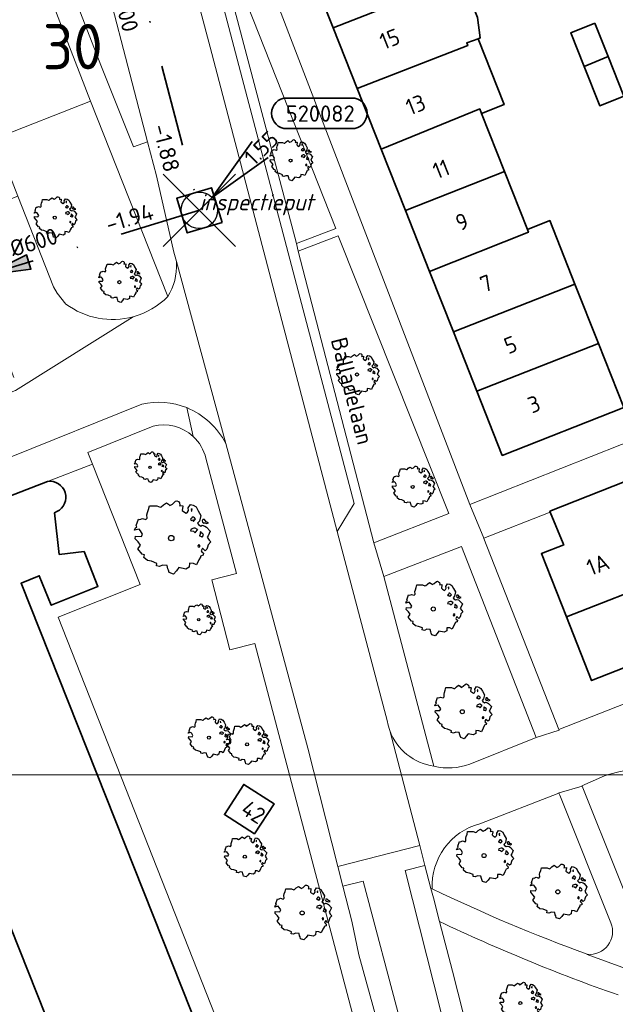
# Model space of a CAD drawing. Header units: metres. Extents: x 152391 to 157968, y 462336 to 467280.
# Tile 119 of 256: x 154452 to 154502, y 464242 to 464324. Entities that reach past the tile are written whole.
import ezdxf
from ezdxf.enums import TextEntityAlignment as Align

# ---------------------------------------------------------------- set-up
doc = ezdxf.new("R2010")
doc.units = ezdxf.units.M
doc.header["$LTSCALE"] = 0.75
doc.header["$PDMODE"] = 3
doc.header["$PDSIZE"] = 3
doc.linetypes.add('RI-VWA_BETON', pattern=[19, 9, -5, 0, -5])
doc.layers.get('0').update_dxf_attribs({"lineweight": 25})
doc.layers.get('defpoints').update_dxf_attribs({"lineweight": 25})
for name, color, linetype, lineweight in [('B-GV-GR-BOOM-S', 252, 'Continuous', 25), ('B-WE-OG-BEBOUWING-GV', 6, 'Continuous', 35), ('B-WE-OG-BEBOUWING-T18', 1, 'Continuous', 18), ('B-WE-OG-TERREIN_CULTUURSCHEIDING-GV', 251, 'Continuous', 18), ('B-WE-OG-TOPOGRAFIE-T18', 1, 'Continuous', 18), ('B-WE-VH-VERHARDING_ASFALT-GV', 251, 'Continuous', 18), ('B-WE-VH-VERHARDING_BETONSTRAATSTEEN-GV', 251, 'Continuous', 18), ('B-WE-VH-VERHARDING_TEGEL-GV', 251, 'Continuous', 18), ('N-OI-RI-T50', 130, 'Continuous', 50), ('N-OI-RI-VWA_PUTNUMMER-S @ 0.75', 36, 'Continuous', 35), ('N-OI-RI-VWA_RIOOLPUT_INSPECTIEPUT-S', 36, 'Continuous', 35), ('N-OI-RI-VWA_STROOMRICHTING-S @ 0.75', 36, 'Continuous', 35), ('N-OI-RI-VWA_TRANSPORTLEIDING_BETON_600-G', 36, 'RI-VWA_BETON', 35)]:
    doc.layers.add(name, color=color, linetype=linetype, lineweight=lineweight)
doc.layers.add('inspectieput', color=7, linetype='Continuous', plot=False)
doc.layers.add('X-XX-AL-TEKENBLAD_HULPLIJN-G', color=7, linetype='Continuous', lineweight=18, plot=False)
doc.styles.add('NLCS-ISO', font='isocpeur.ttf')
doc.styles.add('NLCS-ISO-M750-T18', font='NLCS-ISO.ttf', dxfattribs={"height": 1.35})
doc.styles.add('NLCS-ISO-M750-T18_CURSIEF', font='NLCS-ISO.ttf', dxfattribs={"oblique": 15, "height": 1.35})
doc.styles.add('NLCS-ISO-M750-T50', font='NLCS-ISO.ttf', dxfattribs={"height": 3.75})

# ---------------------------------------------------------------- blocks, each defined once
blk = doc.blocks.new('*U14')
at = {"ltscale": 0.1}
blk.add_hatch(color=256, dxfattribs=at).paths.add_polyline_path([(-2.5, 0), (2.5, -0.83), (2.5, 0.83)])
at = {"ltscale": 0.1, "flags": 128}
blk.add_lwpolyline([(-2.5, 0), (2.5, -0.83), (2.5, 0.83)], close=True, dxfattribs=at)
at = {"ltscale": 0.1, "style": 'NLCS-ISO'}
for tag, p in [('BOBL', (-12.82, 0)), ('MAT', (-1, 0.5))]:
    blk.add_attdef(tag, text='', height=1.8, dxfattribs=at).set_placement(p, align=Align.BOTTOM_RIGHT)
for tag, p in [('DIA', (1, 0.5)), ('BOBR', (11.87, 0))]:
    blk.add_attdef(tag, text='', height=1.8, dxfattribs=at).set_placement(p, align=Align.BOTTOM_LEFT)
at = {"layer": 'defpoints', "ltscale": 0.1, "style": 'NLCS-ISO', "flags": 1}
blk.add_attdef('JVA', text='', height=1.8, dxfattribs=at).set_placement((0, -1), align=Align.TOP_CENTER)
blk = doc.blocks.new('*U15')
at = {"ltscale": 0.1}
blk.add_hatch(color=256, dxfattribs=at).paths.add_polyline_path([(2.5, 0), (-2.5, -0.83), (-2.5, 0.83)])
at = {"ltscale": 0.1, "flags": 128}
blk.add_lwpolyline([(2.5, 0), (-2.5, -0.83), (-2.5, 0.83)], close=True, dxfattribs=at)
at = {"ltscale": 0.1, "style": 'NLCS-ISO'}
for tag, p in [('BOBL', (-18, -3.24)), ('MAT', (-1, -3.74))]:
    blk.add_attdef(tag, text='', height=1.8, dxfattribs=at).set_placement(p, align=Align.BOTTOM_RIGHT)
for tag, p in [('BOBR', (17.06, -3.24)), ('DIA', (1, -3.74))]:
    blk.add_attdef(tag, text='', height=1.8, dxfattribs=at).set_placement(p, align=Align.BOTTOM_LEFT)
at = {"layer": 'defpoints', "ltscale": 0.1, "style": 'NLCS-ISO', "flags": 1}
blk.add_attdef('JVA', text='', height=1.8, dxfattribs=at).set_placement((0, -1), align=Align.TOP_CENTER)
blk = doc.blocks.new('B-SRI-PUT_VWA-SO')
at = {"flags": 128}
blk.add_lwpolyline([(-2, 2), (2, 2), (2, -2), (-2, -2)], close=True, dxfattribs=at)
at = {"lineweight": -3, "flags": 128}
blk.add_lwpolyline([(2, -2), (2, 2), (-2, 2), (-2, -2)], close=True, dxfattribs=at)
at = {"lineweight": -3}
blk.add_circle((0, 0), 2, dxfattribs=at)
blk = doc.blocks.new('*U178')
for q in [(5.83, 7.6), (7.6, 5.83)]:
    blk.add_line((1.41, 1.41), q)
blk.add_lwpolyline([(16.81, 12.39), (9.65, 12.39, 1), (9.65, 9.01), (16.81, 9.01, 1)], format="xyb", close=True)
at = {"ltscale": 0.1, "style": 'NLCS-ISO'}
blk.add_attdef('PUTHGT', text='', height=1.8, rotation=45, dxfattribs=at).set_placement((5.39, 5.43), align=Align.MIDDLE_LEFT)
blk.add_attdef('PUTNR', text='', height=1.8, dxfattribs=at).set_placement((13.33, 10.67), align=Align.MIDDLE_CENTER)
blk = doc.blocks.new('ACMAP_ANN_TEMPLATE_type knoop')
at = {"layer": 'defpoints', "style": 'NLCS-ISO-M750-T18_CURSIEF', "oblique": 15}
blk.add_attdef('type_knoop', (0, 0), '', height=1.35, dxfattribs=at)
blk = doc.blocks.new('SGR-BOOM_21_30')
at = {"linetype": 'Continuous'}
for p, q in [((-0.365, 1.548), (-0.226, 1.647)), ((-0.226, 1.647), (-0.133, 1.581)), ((0.065, 1.581), (0.205, 1.712)), ((0.205, 1.712), (0.263, 1.729)), ((0.263, 1.729), (0.333, 1.696)), ((0.333, 1.696), (0.391, 1.647)), ((0.391, 1.647), (0.402, 1.532)), ((-1.633, 0.579), (-1.528, 0.875)), ((-1.528, 0.875), (-1.458, 0.858)), ((-1.458, 0.858), (-1.342, 0.908)), ((-1.342, 0.908), (-1.179, 0.858)), ((-1.179, 0.858), (-1.121, 0.924)), ((-1.133, 1.088), (-1.109, 1.187)), ((-1.121, 0.924), (-1.133, 1.088)), ((-1.109, 1.187), (-1.051, 1.335)), ((-1.051, 1.335), (-1.016, 1.499)), ((-1.016, 1.499), (-0.668, 1.499)), ((-0.668, 1.499), (-0.516, 1.433)), ((-0.516, 1.433), (-0.47, 1.45)), ((-0.47, 1.45), (-0.365, 1.548)), ((-0.133, 1.581), (-0.063, 1.515)), ((-0.063, 1.515), (0.065, 1.581)), ((0.402, 1.532), (0.379, 1.499)), ((0.379, 1.499), (0.53, 1.515)), ((0.542, 1.483), (0.507, 1.285)), ((0.507, 1.285), (0.565, 1.236)), ((0.53, 1.515), (0.542, 1.483)), ((0.565, 1.236), (0.693, 1.154)), ((0.693, 1.154), (0.751, 1.203)), ((0.751, 1.203), (0.798, 1.285)), ((0.786, 1.4), (0.891, 1.565)), ((0.798, 1.285), (0.786, 1.4)), ((0.891, 1.565), (1.019, 1.532)), ((0.937, 0.908), (0.891, 0.875)), ((0.891, 0.875), (0.926, 0.825)), ((0.972, 1.368), (0.926, 1.335)), ((0.926, 1.335), (0.949, 1.253)), ((0.926, 0.825), (0.984, 0.842)), ((0.972, 0.973), (0.937, 0.908)), ((0.949, 1.253), (0.961, 1.236)), ((0.961, 1.269), (0.972, 1.368)), ((1.03, 0.973), (0.972, 0.973)), ((0.984, 0.842), (1.03, 0.776)), ((1.019, 1.532), (1.158, 1.45)), ((1.077, 0.94), (1.03, 0.973)), ((1.03, 0.776), (1.077, 0.842)), ((1.124, 0.875), (1.077, 0.94)), ((1.077, 0.842), (1.124, 0.875)), ((1.158, 1.45), (1.251, 1.269)), ((1.251, 1.269), (1.379, 1.055)), ((1.379, 1.055), (1.321, 0.793)), ((1.472, 0.858), (1.438, 0.809)), ((1.542, 0.858), (1.472, 0.858)), ((1.624, 0.76), (1.542, 0.858)), ((-1.703, 0.365), (-1.656, 0.48)), ((-1.493, 0.415), (-1.703, 0.365)), ((-1.679, -0.029), (-1.668, 0.086)), ((-1.668, 0.086), (-1.389, 0.07)), ((-1.656, 0.48), (-1.598, 0.53)), ((-1.598, 0.53), (-1.633, 0.579)), ((-1.423, 0.333), (-1.493, 0.415)), ((-1.33, 0.185), (-1.423, 0.333)), ((-1.389, 0.07), (-1.33, 0.185)), ((0.926, 0.415), (0.891, 0.333)), ((0.891, 0.333), (1.03, 0.316)), ((1.054, 0.464), (0.926, 0.415)), ((1.03, 0.316), (1.112, 0.251)), ((1.112, 0.464), (1.054, 0.464)), ((1.217, 0.398), (1.112, 0.464)), ((1.112, 0.251), (1.205, 0.365)), ((1.205, 0.365), (1.24, 0.415)), ((1.321, 0.793), (1.228, 0.694)), ((1.228, 0.694), (1.275, 0.628)), ((1.275, 0.628), (1.379, 0.563)), ((1.344, 0.185), (1.31, 0.103)), ((1.434, 0.049), (1.31, 0.103)), ((1.356, 0.3), (1.344, 0.234)), ((1.344, 0.234), (1.344, 0.185)), ((1.426, 0.234), (1.356, 0.3)), ((1.379, 0.563), (1.438, 0.595)), ((1.472, 0.201), (1.426, 0.234)), ((1.434, 0.049), (1.507, 0.136)), ((1.438, 0.809), (1.461, 0.743)), ((1.438, 0.595), (1.565, 0.563)), ((1.461, 0.743), (1.531, 0.694)), ((1.507, 0.136), (1.472, 0.201)), ((1.531, 0.727), (1.635, 0.678)), ((1.531, 0.694), (1.542, 0.727)), ((1.565, 0.563), (1.635, 0.513)), ((1.728, 0.71), (1.624, 0.76)), ((1.635, 0.678), (1.728, 0.71)), ((1.635, 0.513), (1.81, 0.316)), ((1.717, 0.103), (1.67, 0.037)), ((1.67, 0.037), (1.763, -0.094)), ((1.81, 0.316), (1.717, 0.103)), ((-1.54, -0.177), (-1.679, -0.029)), ((-1.551, -0.505), (-1.493, -0.423)), ((-1.354, -0.752), (-1.551, -0.505)), ((-1.435, -0.324), (-1.54, -0.177)), ((-1.493, -0.423), (-1.435, -0.324)), ((-1.249, -0.784), (-1.354, -0.752)), ((-1.272, -0.899), (-1.249, -0.784)), ((1.286, -0.292), (1.24, -0.357)), ((1.24, -0.357), (1.251, -0.423)), ((1.263, -0.423), (1.333, -0.407)), ((1.333, -0.341), (1.286, -0.292)), ((1.333, -0.407), (1.333, -0.341)), ((1.484, -0.801), (1.368, -0.834)), ((1.461, -0.472), (1.391, -0.587)), ((1.391, -0.587), (1.426, -0.637)), ((1.426, -0.637), (1.496, -0.702)), ((1.577, -0.587), (1.461, -0.472)), ((1.496, -0.702), (1.484, -0.801)), ((1.658, -0.522), (1.577, -0.587)), ((1.682, -0.423), (1.658, -0.522)), ((1.717, -0.308), (1.682, -0.423)), ((1.845, -0.177), (1.717, -0.308)), ((1.763, -0.094), (1.845, -0.177)), ((-1.109, -1.047), (-1.272, -0.899)), ((-0.912, -1.08), (-1.109, -1.047)), ((-0.668, -1.179), (-0.912, -1.08)), ((-0.679, -1.294), (-0.668, -1.179)), ((-0.551, -1.326), (-0.679, -1.294)), ((-0.4, -1.261), (-0.551, -1.326)), ((-0.191, -1.277), (-0.4, -1.261)), ((-0.156, -1.425), (-0.191, -1.277)), ((-0.133, -1.491), (-0.156, -1.425)), ((-0.098, -1.606), (-0.133, -1.491)), ((0.112, -1.671), (-0.098, -1.606)), ((0.251, -1.524), (0.112, -1.671)), ((0.356, -1.376), (0.251, -1.524)), ((0.682, -1.441), (0.356, -1.376)), ((0.833, -1.359), (0.682, -1.441)), ((0.844, -1.162), (0.833, -1.359)), ((1.03, -1.179), (0.844, -1.162)), ((1.182, -1.244), (1.03, -1.179)), ((1.286, -1.014), (1.182, -1.244)), ((1.356, -0.883), (1.286, -1.014)), ((1.368, -0.834), (1.356, -0.883))]:
    blk.add_line(p, q, dxfattribs=at)
blk.add_circle((0, 0), 0.126, dxfattribs=at)
blk = doc.blocks.new('SGR-BOOM_31_50')
at = {"linetype": 'Continuous'}
for p, q in [((-1.479, 1.582), (-1.402, 1.78)), ((-1.402, 1.78), (-1.355, 1.999)), ((-1.355, 1.999), (-0.89, 1.999)), ((-0.89, 1.999), (-0.688, 1.911)), ((-0.688, 1.911), (-0.626, 1.933)), ((-0.626, 1.933), (-0.487, 2.064)), ((-0.487, 2.064), (-0.301, 2.196)), ((-0.301, 2.196), (-0.177, 2.108)), ((-0.177, 2.108), (-0.084, 2.02)), ((-0.084, 2.02), (0.087, 2.108)), ((0.087, 2.108), (0.273, 2.283)), ((0.273, 2.283), (0.351, 2.305)), ((0.351, 2.305), (0.444, 2.261)), ((0.444, 2.261), (0.521, 2.196)), ((0.537, 2.042), (0.506, 1.999)), ((0.506, 1.999), (0.707, 2.02)), ((0.521, 2.196), (0.537, 2.042)), ((0.723, 1.977), (0.676, 1.714)), ((0.676, 1.714), (0.754, 1.648)), ((0.707, 2.02), (0.723, 1.977)), ((0.754, 1.648), (0.924, 1.539)), ((1.002, 1.604), (1.064, 1.714)), ((1.048, 1.867), (1.188, 2.086)), ((1.064, 1.714), (1.048, 1.867)), ((1.188, 2.086), (1.358, 2.042)), ((1.296, 1.823), (1.234, 1.78)), ((1.234, 1.78), (1.265, 1.67)), ((1.265, 1.67), (1.281, 1.648)), ((1.281, 1.692), (1.296, 1.823)), ((1.358, 2.042), (1.545, 1.933)), ((1.545, 1.933), (1.669, 1.692)), ((1.669, 1.692), (1.839, 1.407)), ((-2.177, 0.772), (-2.038, 1.166)), ((-2.038, 1.166), (-1.944, 1.144)), ((-1.944, 1.144), (-1.789, 1.21)), ((-1.789, 1.21), (-1.572, 1.144)), ((-1.572, 1.144), (-1.495, 1.232)), ((-1.51, 1.451), (-1.479, 1.582)), ((-1.495, 1.232), (-1.51, 1.451)), ((0.924, 1.539), (1.002, 1.604)), ((1.25, 1.21), (1.188, 1.166)), ((1.188, 1.166), (1.234, 1.101)), ((1.234, 1.101), (1.312, 1.122)), ((1.296, 1.298), (1.25, 1.21)), ((1.374, 1.298), (1.296, 1.298)), ((1.312, 1.122), (1.374, 1.035)), ((1.436, 1.254), (1.374, 1.298)), ((1.374, 1.035), (1.436, 1.122)), ((1.498, 1.166), (1.436, 1.254)), ((1.436, 1.122), (1.498, 1.166)), ((1.762, 1.057), (1.638, 0.925)), ((1.638, 0.925), (1.7, 0.838)), ((1.7, 0.838), (1.839, 0.75)), ((1.839, 1.407), (1.762, 1.057)), ((1.963, 1.144), (1.917, 1.079)), ((1.917, 1.079), (1.948, 0.991)), ((1.948, 0.991), (2.041, 0.925)), ((2.056, 1.144), (1.963, 1.144)), ((2.041, 0.969), (2.18, 0.903)), ((2.041, 0.925), (2.056, 0.969)), ((2.165, 1.013), (2.056, 1.144)), ((2.304, 0.947), (2.165, 1.013)), ((2.18, 0.903), (2.304, 0.947)), ((-2.27, 0.487), (-2.208, 0.641)), ((-1.991, 0.553), (-2.27, 0.487)), ((-2.239, -0.038), (-2.224, 0.115)), ((-2.224, 0.115), (-1.851, 0.093)), ((-2.208, 0.641), (-2.131, 0.706)), ((-2.131, 0.706), (-2.177, 0.772)), ((-1.898, 0.444), (-1.991, 0.553)), ((-1.774, 0.246), (-1.898, 0.444)), ((-1.851, 0.093), (-1.774, 0.246)), ((1.234, 0.553), (1.188, 0.444)), ((1.188, 0.444), (1.374, 0.422)), ((1.405, 0.619), (1.234, 0.553)), ((1.374, 0.422), (1.483, 0.334)), ((1.483, 0.619), (1.405, 0.619)), ((1.622, 0.531), (1.483, 0.619)), ((1.483, 0.334), (1.607, 0.487)), ((1.607, 0.487), (1.653, 0.553)), ((1.793, 0.246), (1.746, 0.137)), ((1.911, 0.065), (1.746, 0.137)), ((1.808, 0.4), (1.793, 0.312)), ((1.793, 0.312), (1.793, 0.246)), ((1.901, 0.312), (1.808, 0.4)), ((1.839, 0.75), (1.917, 0.794)), ((1.963, 0.268), (1.901, 0.312)), ((1.911, 0.065), (2.01, 0.181)), ((1.917, 0.794), (2.087, 0.75)), ((2.01, 0.181), (1.963, 0.268)), ((2.087, 0.75), (2.18, 0.684)), ((2.18, 0.684), (2.413, 0.422)), ((2.289, 0.137), (2.227, 0.049)), ((2.227, 0.049), (2.351, -0.126)), ((2.413, 0.422), (2.289, 0.137)), ((-2.053, -0.235), (-2.239, -0.038)), ((-2.069, -0.673), (-1.991, -0.564)), ((-1.805, -1.002), (-2.069, -0.673)), ((-1.913, -0.433), (-2.053, -0.235)), ((-1.991, -0.564), (-1.913, -0.433)), ((1.715, -0.389), (1.653, -0.476)), ((1.653, -0.476), (1.669, -0.564)), ((1.684, -0.564), (1.777, -0.542)), ((1.777, -0.454), (1.715, -0.389)), ((1.777, -0.542), (1.777, -0.454)), ((1.948, -0.63), (1.855, -0.783)), ((1.855, -0.783), (1.901, -0.849)), ((2.103, -0.783), (1.948, -0.63)), ((2.211, -0.695), (2.103, -0.783)), ((2.242, -0.564), (2.211, -0.695)), ((2.289, -0.411), (2.242, -0.564)), ((2.459, -0.235), (2.289, -0.411)), ((2.351, -0.126), (2.459, -0.235)), ((-1.665, -1.046), (-1.805, -1.002)), ((-1.696, -1.199), (-1.665, -1.046)), ((-1.479, -1.396), (-1.696, -1.199)), ((-1.216, -1.44), (-1.479, -1.396)), ((-0.89, -1.571), (-1.216, -1.44)), ((-0.906, -1.725), (-0.89, -1.571)), ((1.126, -1.55), (1.11, -1.812)), ((1.374, -1.571), (1.126, -1.55)), ((1.576, -1.659), (1.374, -1.571)), ((1.715, -1.352), (1.576, -1.659)), ((1.808, -1.177), (1.715, -1.352)), ((1.824, -1.112), (1.808, -1.177)), ((1.979, -1.068), (1.824, -1.112)), ((1.901, -0.849), (1.994, -0.936)), ((1.994, -0.936), (1.979, -1.068)), ((-0.735, -1.769), (-0.906, -1.725)), ((-0.533, -1.681), (-0.735, -1.769)), ((-0.254, -1.703), (-0.533, -1.681)), ((-0.208, -1.9), (-0.254, -1.703)), ((-0.177, -1.988), (-0.208, -1.9)), ((-0.13, -2.141), (-0.177, -1.988)), ((0.149, -2.229), (-0.13, -2.141)), ((0.335, -2.031), (0.149, -2.229)), ((0.475, -1.834), (0.335, -2.031)), ((0.909, -1.922), (0.475, -1.834)), ((1.11, -1.812), (0.909, -1.922))]:
    blk.add_line(p, q, dxfattribs=at)
blk.add_circle((0, 0), 0.169, dxfattribs=at)
blk = doc.blocks.new('SGR-BOOM_50_100')
at = {"linetype": 'Continuous'}
for p, q in [((-1.869, 2.373), (-1.807, 2.665)), ((-1.807, 2.665), (-1.187, 2.665)), ((-1.187, 2.665), (-0.918, 2.548)), ((-0.918, 2.548), (-0.835, 2.577)), ((-0.835, 2.577), (-0.649, 2.752)), ((-0.649, 2.752), (-0.401, 2.928)), ((-0.401, 2.928), (-0.236, 2.811)), ((-0.236, 2.811), (-0.112, 2.694)), ((-0.112, 2.694), (0.116, 2.811)), ((0.116, 2.811), (0.364, 3.044)), ((0.364, 3.044), (0.467, 3.074)), ((0.467, 3.074), (0.591, 3.015)), ((0.591, 3.015), (0.695, 2.928)), ((0.715, 2.723), (0.674, 2.665)), ((0.674, 2.665), (0.943, 2.694)), ((0.695, 2.928), (0.715, 2.723)), ((0.964, 2.636), (0.902, 2.285)), ((0.943, 2.694), (0.964, 2.636)), ((1.398, 2.49), (1.584, 2.782)), ((1.418, 2.285), (1.398, 2.49)), ((1.584, 2.782), (1.811, 2.723)), ((1.811, 2.723), (2.059, 2.577)), ((2.059, 2.577), (2.225, 2.256)), ((-2.096, 1.526), (-1.993, 1.643)), ((-2.014, 1.935), (-1.972, 2.11)), ((-1.993, 1.643), (-2.014, 1.935)), ((-1.972, 2.11), (-1.869, 2.373)), ((0.902, 2.285), (1.005, 2.198)), ((1.005, 2.198), (1.232, 2.052)), ((1.232, 2.052), (1.336, 2.139)), ((1.336, 2.139), (1.418, 2.285)), ((1.729, 2.431), (1.646, 2.373)), ((1.646, 2.373), (1.687, 2.227)), ((1.729, 1.73), (1.667, 1.613)), ((1.687, 2.227), (1.708, 2.198)), ((1.708, 2.256), (1.729, 2.431)), ((1.832, 1.73), (1.729, 1.73)), ((1.915, 1.672), (1.832, 1.73)), ((1.997, 1.555), (1.915, 1.672)), ((2.225, 2.256), (2.452, 1.876)), ((2.452, 1.876), (2.349, 1.409)), ((-3.027, 0.65), (-2.944, 0.854)), ((-2.944, 0.854), (-2.841, 0.942)), ((-2.903, 1.029), (-2.717, 1.555)), ((-2.841, 0.942), (-2.903, 1.029)), ((-2.717, 1.555), (-2.593, 1.526)), ((-2.593, 1.526), (-2.386, 1.613)), ((-2.386, 1.613), (-2.096, 1.526)), ((1.667, 1.613), (1.584, 1.555)), ((1.584, 1.555), (1.646, 1.467)), ((1.646, 1.467), (1.749, 1.497)), ((1.873, 0.825), (1.646, 0.737)), ((1.749, 1.497), (1.832, 1.38)), ((1.832, 1.38), (1.915, 1.497)), ((1.977, 0.825), (1.873, 0.825)), ((1.915, 1.497), (1.997, 1.555)), ((2.163, 0.708), (1.977, 0.825)), ((2.349, 1.409), (2.183, 1.234)), ((2.183, 1.234), (2.266, 1.117)), ((2.266, 1.117), (2.452, 1)), ((2.452, 1), (2.556, 1.059)), ((2.618, 1.526), (2.556, 1.438)), ((2.556, 1.438), (2.597, 1.321)), ((2.556, 1.059), (2.783, 1)), ((2.597, 1.321), (2.721, 1.234)), ((2.742, 1.526), (2.618, 1.526)), ((2.721, 1.292), (2.907, 1.205)), ((2.721, 1.234), (2.742, 1.292)), ((2.886, 1.351), (2.742, 1.526)), ((2.783, 1), (2.907, 0.913)), ((3.072, 1.263), (2.886, 1.351)), ((2.907, 1.205), (3.072, 1.263)), ((2.907, 0.913), (3.217, 0.562)), ((-2.655, 0.737), (-3.027, 0.65)), ((-2.985, -0.051), (-2.965, 0.153)), ((-2.965, 0.153), (-2.469, 0.124)), ((-2.531, 0.591), (-2.655, 0.737)), ((-2.365, 0.329), (-2.531, 0.591)), ((-2.469, 0.124), (-2.365, 0.329)), ((1.646, 0.737), (1.584, 0.591)), ((1.584, 0.591), (1.832, 0.562)), ((1.832, 0.562), (1.977, 0.445)), ((1.977, 0.445), (2.142, 0.65)), ((2.142, 0.65), (2.204, 0.737)), ((2.39, 0.329), (2.328, 0.183)), ((2.549, 0.087), (2.328, 0.183)), ((2.411, 0.533), (2.39, 0.416)), ((2.39, 0.416), (2.39, 0.329)), ((2.535, 0.416), (2.411, 0.533)), ((2.618, 0.358), (2.535, 0.416)), ((2.549, 0.087), (2.68, 0.241)), ((2.68, 0.241), (2.618, 0.358)), ((3.052, 0.183), (2.969, 0.066)), ((2.969, 0.066), (3.135, -0.168)), ((3.217, 0.562), (3.052, 0.183)), ((-2.737, -0.314), (-2.985, -0.051)), ((-2.758, -0.898), (-2.655, -0.752)), ((-2.551, -0.577), (-2.737, -0.314)), ((-2.655, -0.752), (-2.551, -0.577)), ((2.287, -0.518), (2.204, -0.635)), ((2.204, -0.635), (2.225, -0.752)), ((2.245, -0.752), (2.37, -0.723)), ((2.37, -0.606), (2.287, -0.518)), ((2.37, -0.723), (2.37, -0.606)), ((2.99, -0.752), (2.948, -0.927)), ((3.052, -0.548), (2.99, -0.752)), ((3.279, -0.314), (3.052, -0.548)), ((3.135, -0.168), (3.279, -0.314)), ((-2.407, -1.336), (-2.758, -0.898)), ((-2.22, -1.394), (-2.407, -1.336)), ((-2.262, -1.599), (-2.22, -1.394)), ((-1.972, -1.862), (-2.262, -1.599)), ((2.411, -1.57), (2.287, -1.803)), ((2.432, -1.482), (2.411, -1.57)), ((2.638, -1.424), (2.432, -1.482)), ((2.597, -0.84), (2.473, -1.044)), ((2.473, -1.044), (2.535, -1.132)), ((2.535, -1.132), (2.659, -1.248)), ((2.804, -1.044), (2.597, -0.84)), ((2.659, -1.248), (2.638, -1.424)), ((2.948, -0.927), (2.804, -1.044)), ((-1.621, -1.92), (-1.972, -1.862)), ((-1.187, -2.095), (-1.621, -1.92)), ((-1.207, -2.3), (-1.187, -2.095)), ((-0.98, -2.358), (-1.207, -2.3)), ((-0.711, -2.241), (-0.98, -2.358)), ((-0.339, -2.271), (-0.711, -2.241)), ((-0.277, -2.533), (-0.339, -2.271)), ((1.48, -2.417), (1.212, -2.563)), ((1.501, -2.066), (1.48, -2.417)), ((1.832, -2.095), (1.501, -2.066)), ((2.101, -2.212), (1.832, -2.095)), ((2.287, -1.803), (2.101, -2.212)), ((-0.236, -2.65), (-0.277, -2.533)), ((-0.174, -2.855), (-0.236, -2.65)), ((0.199, -2.971), (-0.174, -2.855)), ((0.447, -2.709), (0.199, -2.971)), ((0.633, -2.446), (0.447, -2.709)), ((1.212, -2.563), (0.633, -2.446))]:
    blk.add_line(p, q, dxfattribs=at)
blk.add_circle((0, 0), 0.225, dxfattribs=at)
blk = doc.blocks.new('SGR-BOOM_0_20')
at = {"linetype": 'Continuous'}
for p, q in [((-0.85, 0.816), (-0.832, 0.89)), ((-0.841, 0.693), (-0.85, 0.816)), ((-0.832, 0.89), (-0.788, 1.001)), ((-0.788, 1.001), (-0.762, 1.124)), ((-0.762, 1.124), (-0.501, 1.124)), ((-0.501, 1.124), (-0.387, 1.075)), ((-0.387, 1.075), (-0.352, 1.087)), ((-0.352, 1.087), (-0.274, 1.161)), ((-0.274, 1.161), (-0.169, 1.235)), ((-0.169, 1.235), (-0.099, 1.186)), ((-0.099, 1.186), (-0.047, 1.137)), ((-0.047, 1.137), (0.049, 1.186)), ((0.049, 1.186), (0.154, 1.284)), ((0.154, 1.284), (0.197, 1.297)), ((0.197, 1.297), (0.25, 1.272)), ((0.25, 1.272), (0.293, 1.235)), ((0.302, 1.149), (0.284, 1.124)), ((0.284, 1.124), (0.398, 1.137)), ((0.293, 1.235), (0.302, 1.149)), ((0.407, 1.112), (0.38, 0.964)), ((0.38, 0.964), (0.424, 0.927)), ((0.398, 1.137), (0.407, 1.112)), ((0.424, 0.927), (0.52, 0.865)), ((0.52, 0.865), (0.564, 0.902)), ((0.564, 0.902), (0.598, 0.964)), ((0.59, 1.05), (0.668, 1.173)), ((0.598, 0.964), (0.59, 1.05)), ((0.668, 1.173), (0.764, 1.149)), ((0.729, 1.026), (0.694, 1.001)), ((0.694, 1.001), (0.712, 0.939)), ((0.712, 0.939), (0.721, 0.927)), ((0.721, 0.952), (0.729, 1.026)), ((0.764, 1.149), (0.869, 1.087)), ((0.869, 1.087), (0.939, 0.952)), ((0.939, 0.952), (1.035, 0.792)), ((-1.277, 0.274), (-1.242, 0.36)), ((-1.12, 0.311), (-1.277, 0.274)), ((-1.259, -0.022), (-1.251, 0.065)), ((-1.251, 0.065), (-1.041, 0.052)), ((-1.242, 0.36), (-1.198, 0.397)), ((-1.225, 0.434), (-1.146, 0.656)), ((-1.198, 0.397), (-1.225, 0.434)), ((-1.146, 0.656), (-1.094, 0.644)), ((-1.068, 0.249), (-1.12, 0.311)), ((-1.094, 0.644), (-1.007, 0.681)), ((-0.998, 0.139), (-1.068, 0.249)), ((-1.041, 0.052), (-0.998, 0.139)), ((-1.007, 0.681), (-0.884, 0.644)), ((-0.884, 0.644), (-0.841, 0.693)), ((0.703, 0.681), (0.668, 0.656)), ((0.668, 0.656), (0.694, 0.619)), ((0.694, 0.311), (0.668, 0.249)), ((0.668, 0.249), (0.773, 0.237)), ((0.694, 0.619), (0.738, 0.631)), ((0.79, 0.348), (0.694, 0.311)), ((0.729, 0.73), (0.703, 0.681)), ((0.773, 0.73), (0.729, 0.73)), ((0.738, 0.631), (0.773, 0.582)), ((0.808, 0.705), (0.773, 0.73)), ((0.773, 0.582), (0.808, 0.631)), ((0.773, 0.237), (0.834, 0.188)), ((0.834, 0.348), (0.79, 0.348)), ((0.843, 0.656), (0.808, 0.705)), ((0.808, 0.631), (0.843, 0.656)), ((0.912, 0.299), (0.834, 0.348)), ((0.834, 0.188), (0.904, 0.274)), ((0.904, 0.274), (0.93, 0.311)), ((0.991, 0.594), (0.921, 0.521)), ((0.921, 0.521), (0.956, 0.471)), ((0.956, 0.471), (1.035, 0.422)), ((1.008, 0.139), (0.982, 0.077)), ((1.075, 0.037), (0.982, 0.077)), ((1.035, 0.792), (0.991, 0.594)), ((1.017, 0.225), (1.008, 0.176)), ((1.008, 0.176), (1.008, 0.139)), ((1.069, 0.176), (1.017, 0.225)), ((1.035, 0.422), (1.078, 0.447)), ((1.104, 0.151), (1.069, 0.176)), ((1.075, 0.037), (1.13, 0.102)), ((1.104, 0.644), (1.078, 0.607)), ((1.078, 0.607), (1.096, 0.557)), ((1.078, 0.447), (1.174, 0.422)), ((1.096, 0.557), (1.148, 0.521)), ((1.157, 0.644), (1.104, 0.644)), ((1.13, 0.102), (1.104, 0.151)), ((1.148, 0.545), (1.226, 0.508)), ((1.148, 0.521), (1.157, 0.545)), ((1.218, 0.57), (1.157, 0.644)), ((1.174, 0.422), (1.226, 0.385)), ((1.296, 0.533), (1.218, 0.57)), ((1.226, 0.508), (1.296, 0.533)), ((1.226, 0.385), (1.357, 0.237)), ((1.287, 0.077), (1.253, 0.028)), ((1.253, 0.028), (1.322, -0.071)), ((1.357, 0.237), (1.287, 0.077)), ((-1.155, -0.132), (-1.259, -0.022)), ((-1.164, -0.379), (-1.12, -0.317)), ((-1.015, -0.564), (-1.164, -0.379)), ((-1.076, -0.243), (-1.155, -0.132)), ((-1.12, -0.317), (-1.076, -0.243)), ((-0.937, -0.588), (-1.015, -0.564)), ((-0.954, -0.675), (-0.937, -0.588)), ((-0.832, -0.785), (-0.954, -0.675)), ((-0.684, -0.81), (-0.832, -0.785)), ((-0.501, -0.884), (-0.684, -0.81)), ((0.965, -0.761), (0.886, -0.933)), ((0.965, -0.219), (0.93, -0.268)), ((0.93, -0.268), (0.939, -0.317)), ((0.947, -0.317), (1, -0.305)), ((1, -0.256), (0.965, -0.219)), ((1.017, -0.662), (0.965, -0.761)), ((1, -0.305), (1, -0.256)), ((1.026, -0.625), (1.017, -0.662)), ((1.113, -0.601), (1.026, -0.625)), ((1.096, -0.354), (1.043, -0.44)), ((1.043, -0.44), (1.069, -0.477)), ((1.069, -0.477), (1.122, -0.527)), ((1.183, -0.44), (1.096, -0.354)), ((1.122, -0.527), (1.113, -0.601)), ((1.244, -0.391), (1.183, -0.44)), ((1.261, -0.317), (1.244, -0.391)), ((1.287, -0.231), (1.261, -0.317)), ((1.383, -0.132), (1.287, -0.231)), ((1.322, -0.071), (1.383, -0.132)), ((-0.509, -0.97), (-0.501, -0.884)), ((-0.413, -0.995), (-0.509, -0.97)), ((-0.3, -0.946), (-0.413, -0.995)), ((-0.143, -0.958), (-0.3, -0.946)), ((-0.117, -1.069), (-0.143, -0.958)), ((-0.099, -1.118), (-0.117, -1.069)), ((-0.073, -1.204), (-0.099, -1.118)), ((0.084, -1.254), (-0.073, -1.204)), ((0.188, -1.143), (0.084, -1.254)), ((0.267, -1.032), (0.188, -1.143)), ((0.511, -1.081), (0.267, -1.032)), ((0.625, -1.019), (0.511, -1.081)), ((0.633, -0.872), (0.625, -1.019)), ((0.773, -0.884), (0.633, -0.872)), ((0.886, -0.933), (0.773, -0.884))]:
    blk.add_line(p, q, dxfattribs=at)
blk.add_circle((0, 0), 0.0948, dxfattribs=at)

msp = doc.modelspace()

# ---------------------------------------------------------------- linework, layer by layer
at = {"layer": 'B-WE-OG-BEBOUWING-GV'}
for points in [[(154478.331, 464322.887), (154487.454, 464326.459), (154487.552, 464326.211), (154488.435, 464326.697), (154486.365, 464331.934), (154476.351, 464327.898)], [(154478.331, 464322.887), (154480.319, 464317.853), (154489.451, 464321.403), (154489.363, 464321.626), (154490.3, 464321.979), (154490.487, 464322.048), (154490.272, 464323.724), (154489.623, 464325.318), (154488.623, 464326.697), (154488.435, 464326.697), (154487.552, 464326.211), (154487.454, 464326.459)], [(154499.97, 464323.25), (154497.971, 464322.458), (154499.07, 464319.686), (154501.061, 464320.498)], [(154490.3, 464321.979), (154489.363, 464321.626), (154489.451, 464321.403), (154480.319, 464317.853), (154482.296, 464312.849), (154490.443, 464316.17), (154490.59, 464315.799), (154492.45, 464316.534)], [(154501.061, 464320.498), (154499.07, 464319.686), (154500.361, 464316.428), (154502.36, 464317.22)], [(154490.59, 464315.799), (154490.443, 464316.17), (154482.296, 464312.849), (154484.307, 464307.758), (154492.489, 464310.994)], [(154484.307, 464307.758), (154486.293, 464302.731), (154494.474, 464305.969), (154494.386, 464306.192), (154492.489, 464310.994)], [(154488.272, 464297.722), (154498.32, 464301.679), (154496.246, 464306.927), (154494.386, 464306.192), (154494.474, 464305.969), (154486.293, 464302.731)], [(154498.32, 464301.679), (154488.272, 464297.722), (154490.211, 464292.813), (154500.26, 464296.769)], [(154500.26, 464296.769), (154490.211, 464292.813), (154492.31, 464287.5), (154502.354, 464291.469)], [(154497.612, 464274.164), (154505.817, 464277.346), (154505.732, 464277.56), (154503.771, 464282.52), (154503.943, 464282.589), (154505.754, 464283.264), (154504.651, 464286.129), (154504.62, 464286.21), (154496.241, 464282.887), (154496.271, 464282.814), (154497.348, 464280.211), (154497.39, 464280.107), (154495.55, 464279.38)], [(154505.732, 464277.56), (154505.817, 464277.346), (154497.612, 464274.164), (154499.699, 464268.883), (154509.751, 464272.833), (154507.593, 464278.291)], [(154471.83, 464256.191), (154473.435, 464258.689), (154470.935, 464260.295), (154469.331, 464257.795)]]:
    msp.add_lwpolyline(points, close=True, dxfattribs=at)
for points in [[(154454.707, 464285.349), (154447.209, 464282.44), (154447.989, 464280.395), (154448.159, 464279.95), (154449.004, 464280.285), (154449.615, 464278.742), (154440.985, 464275.318), (154463.758, 464217.936), (154462.865, 464217.54), (154472.516, 464193.244), (154472.825, 464192.466), (154473.15, 464192.613), (154474.715, 464188.563), (154472.42, 464186.57)], [(154485.636, 464198.169), (154485.692, 464198.08), (154484.096, 464197.429), (154473.558, 464223.962), (154452.517, 464276.936), (154454.024, 464277.548), (154455.014, 464275.111), (154458.864, 464276.675), (154457.729, 464279.544), (154455.675, 464279.319), (154455.285, 464282.769), (154455.483, 464282.859)]]:
    msp.add_lwpolyline(points, dxfattribs=at)
msp.add_lwpolyline([(154455.483, 464282.859, 0.857868), (154454.707, 464285.349)], format="xyb", dxfattribs=at)
at = {"layer": 'B-WE-OG-TERREIN_CULTUURSCHEIDING-GV'}
for points in [[(154458.247, 464331.628), (154455.013, 464330.379), (154459.157, 464319.653), (154461.818, 464313.045), (154462.983, 464313.452)], [(154475.28, 464305.03), (154478.55, 464306.28), (154468.73, 464331.13), (154468.42, 464331)], [(154481.7, 464280.28), (154487.88, 464282.69), (154478.73, 464305.66), (154475.42, 464304.41)], [(154471.83, 464256.191), (154469.331, 464257.795), (154470.935, 464260.295), (154473.435, 464258.689)]]:
    msp.add_lwpolyline(points, close=True, dxfattribs=at)
for points in [[(154464.645, 464300.641), (154458.255, 464316.824), (154450.387, 464313.734), (154452.258, 464308.948), (154455.191, 464301.449), (154455.489, 464300.93), (154456.221, 464300.028)], [(154463.432, 464289.912), (154458.037, 464287.735), (154458.411, 464286.789), (154462.351, 464276.833), (154455.585, 464274.124), (154473.801, 464227.876)], [(154473.801, 464227.876), (154482.52, 464231.486), (154471.838, 464271.957), (154469.778, 464271.425), (154468.281, 464277.221), (154470.329, 464277.746), (154467.8, 464287.276)], [(154489.63, 464261.97), (154495.11, 464264.16), (154488.94, 464279.97), (154482.5, 464277.5)], [(154482.5, 464277.5), (154486.66, 464261.8)], [(154501.28, 464248.84), (154497.055, 464259.395), (154496.983, 464259.575), (154490.45, 464257.03)], [(154487.124, 464248.947), (154488.2, 464244.84), (154492.173, 464229.2), (154494.298, 464220.835), (154495.576, 464215.804), (154499.005, 464203.21), (154499.049, 464203.05), (154501.076, 464195.294)]]:
    msp.add_lwpolyline(points, dxfattribs=at)
for points in [[(154461.789, 464298.981, 0.130219), (154464.645, 464300.641)], [(154456.221, 464300.028, 0.231489), (154461.789, 464298.981)], [(154466.743, 464289.078, 0.253658), (154463.432, 464289.912)], [(154467.8, 464287.276, 0.14933), (154466.743, 464289.078)], [(154486.66, 464261.8, 0.150849), (154489.63, 464261.97)], [(154490.45, 464257.03, 0.356378), (154486.52, 464251.638)], [(154486.52, 464251.638, 0.023221), (154499.32, 464246.235)], [(154501.88, 464242.88, -0.027039), (154487.124, 464248.947)], [(154499.32, 464246.235, 0.574172), (154501.28, 464248.84)]]:
    msp.add_lwpolyline(points, format="xyb", dxfattribs=at)
at = {"layer": 'B-WE-VH-VERHARDING_ASFALT-GV'}
for points in [[(154482.803, 464265.48), (154478.651, 464281.21), (154478.656, 464281.218), (154468.158, 464321.28), (154465.294, 464332.088), (154465.289, 464332.091), (154465.278, 464332.097), (154464.801, 464333.908), (154458.247, 464331.628), (154462.983, 464313.452)], [(154462.983, 464313.452), (154463.719, 464310.625), (154465.156, 464304.331), (154465.364, 464303.56), (154469.435, 464288.484), (154476.226, 464263.29), (154478.711, 464253.507), (154485.486, 464255.229), (154483.007, 464264.744)]]:
    msp.add_lwpolyline(points, dxfattribs=at)
msp.add_lwpolyline([(154483.007, 464264.744, -0.048921), (154482.803, 464265.48)], format="xyb", dxfattribs=at)
for points in [[(154479.128, 464251.868), (154480.817, 464252.296), (154487.038, 464228.805), (154490.229, 464229.614), (154484.271, 464253.172), (154485.914, 464253.589), (154485.486, 464255.229), (154478.711, 464253.507)], [(154487.124, 464248.947), (154486.612, 464250.911), (154486.41, 464251.69), (154485.914, 464253.589), (154484.271, 464253.172), (154490.229, 464229.614), (154490.448, 464228.762), (154492.173, 464229.2), (154488.2, 464244.84)], [(154487.038, 464228.805), (154480.817, 464252.296), (154479.128, 464251.868), (154479.866, 464248.965), (154480.44, 464246.184), (154483.482, 464235.216), (154483.891, 464234.025), (154485.507, 464227.525), (154487.254, 464227.978)]]:
    msp.add_lwpolyline(points, close=True, dxfattribs=at)
at = {"layer": 'B-WE-VH-VERHARDING_BETONSTRAATSTEEN-GV'}
for points in [[(154465.294, 464332.088), (154468.158, 464321.28), (154478.656, 464281.218), (154480.06, 464283.53), (154467.66, 464330.69)], [(154489.632, 464283.45), (154490.792, 464280.647), (154496.271, 464282.814), (154496.241, 464282.887), (154504.62, 464286.21), (154504.651, 464286.129), (154513.287, 464289.544), (154513.747, 464289.726), (154514.691, 464290.082), (154532.475, 464297.13), (154537.246, 464298.944), (154536.158, 464301.809), (154513.629, 464292.88), (154513.613, 464292.874), (154512.198, 464292.338), (154512.19, 464292.375)]]:
    msp.add_lwpolyline(points, close=True, dxfattribs=at)
for points in [[(154456.221, 464300.028), (154455.489, 464300.93), (154455.191, 464301.449), (154452.258, 464308.948), (154446.979, 464306.877), (154451.915, 464293.949)], [(154469.435, 464288.484), (154465.364, 464303.56), (154465.366, 464303.435)], [(154461.789, 464298.981), (154452.066, 464292.865), (154443.786, 464289.64), (154436.005, 464286.426), (154427.914, 464283.273), (154420.774, 464280.338), (154412.444, 464277.272), (154405.379, 464274.477), (154405.891, 464273.181), (154406.957, 464270.484), (154408.022, 464267.787), (154409.088, 464265.09), (154410.154, 464262.393), (154411.219, 464259.696), (154412.363, 464256.801), (154412.647, 464256.172), (154412.634, 464255.811), (154412.541, 464255.626), (154422.459, 464230.22), (154423.093, 464229.775), (154426.782, 464227.187), (154467.25, 464198.797), (154467.437, 464198.629)], [(154452.066, 464292.865), (154461.789, 464298.981)], [(154429.634, 464278.5), (154462.495, 464291.741)], [(154548.98, 464257.84), (154547.3, 464257.97), (154538.305, 464258.912), (154531.878, 464259.88), (154530.167, 464260.236), (154526.758, 464260.996), (154522.847, 464261.934), (154519.552, 464262.882), (154519.53, 464262.88), (154510.05, 464265.81), (154504.52, 464267.78), (154496.986, 464264.835), (154497.009, 464264.777), (154495.11, 464264.16), (154489.63, 464261.97)], [(154483.007, 464264.744), (154485.486, 464255.229), (154485.914, 464253.589), (154486.41, 464251.69), (154486.52, 464251.638)], [(154490.45, 464257.03), (154496.983, 464259.575), (154497.021, 464259.587), (154498.903, 464260.156), (154498.898, 464260.169), (154500.77, 464261)]]:
    msp.add_lwpolyline(points, dxfattribs=at)
for points in [[(154465.366, 464303.435, -0.15214), (154464.645, 464300.641)], [(154464.645, 464300.641, -0.130219), (154461.789, 464298.981)], [(154461.789, 464298.981, -0.231489), (154456.221, 464300.028)], [(154462.495, 464291.741, -0.154734), (154466.211, 464291.456)], [(154466.211, 464291.456, -0.183665), (154469.435, 464288.484)], [(154486.66, 464261.8, -0.275756), (154483.007, 464264.744)], [(154489.63, 464261.97, -0.150849), (154486.66, 464261.8)], [(154500.77, 464261, -0.160458), (154506.03, 464261.16)], [(154486.52, 464251.638, -0.356378), (154490.45, 464257.03)]]:
    msp.add_lwpolyline(points, format="xyb", dxfattribs=at)
at = {"layer": 'B-WE-VH-VERHARDING_TEGEL-GV'}
for points in [[(154455.013, 464330.379), (154458.247, 464331.628), (154458.034, 464332.436), (154457.963, 464332.696), (154454.617, 464331.403), (154452.211, 464337.632), (154450.077, 464337.819), (154450.978, 464335.668), (154458.255, 464316.824), (154464.645, 464300.641)], [(154468.327, 464336.912), (154468.42, 464331), (154468.73, 464331.13), (154478.55, 464306.28), (154475.28, 464305.03), (154475.42, 464304.41)], [(154486.66, 464261.8), (154482.5, 464277.5), (154481.7, 464280.28), (154475.42, 464304.41), (154475.28, 464305.03), (154468.42, 464331), (154468.327, 464336.912)], [(154475.42, 464304.41), (154478.73, 464305.66), (154487.88, 464282.69), (154481.7, 464280.28), (154482.5, 464277.5), (154488.94, 464279.97), (154495.11, 464264.16), (154497.009, 464264.777), (154496.986, 464264.835), (154490.778, 464280.642), (154490.792, 464280.647), (154489.632, 464283.45), (154489.63, 464283.455), (154471.038, 464331.837), (154469.27, 464336.44)], [(154464.801, 464333.908), (154465.278, 464332.097), (154465.289, 464332.091), (154465.294, 464332.088), (154467.66, 464330.69), (154480.06, 464283.53), (154478.656, 464281.218), (154478.651, 464281.21), (154482.803, 464265.48)], [(154465.366, 464303.435), (154465.364, 464303.56), (154465.156, 464304.331), (154463.719, 464310.625), (154462.983, 464313.452), (154461.818, 464313.045), (154459.157, 464319.653), (154455.013, 464330.379)], [(154462.495, 464291.741), (154429.634, 464278.5)], [(154466.211, 464291.456), (154466.743, 464289.078)], [(154466.743, 464289.078), (154466.211, 464291.456)], [(154464.833, 464204.982), (154435.513, 464278.718), (154439.574, 464280.329), (154440.625, 464277.547), (154441.661, 464277.947), (154440.869, 464279.983), (154442.127, 464280.471), (154442.918, 464278.434), (154443.524, 464278.668), (154442.732, 464280.703), (154445.296, 464281.698), (154446.087, 464279.659), (154446.742, 464279.913), (154445.949, 464281.951), (154447.209, 464282.44), (154454.707, 464285.349), (154458.411, 464286.789), (154458.037, 464287.735), (154463.432, 464289.912)], [(154467.8, 464287.276), (154470.329, 464277.746), (154468.281, 464277.221), (154469.778, 464271.425), (154471.838, 464271.957), (154482.52, 464231.486), (154483.061, 464229.391), (154483.447, 464227.894), (154489.311, 464205.626), (154491.064, 464206.08), (154488.988, 464214.091), (154485.507, 464227.525), (154483.891, 464234.025), (154483.482, 464235.216), (154480.44, 464246.184), (154479.866, 464248.965), (154479.128, 464251.868), (154478.711, 464253.507), (154476.226, 464263.29), (154469.435, 464288.484)], [(154485.778, 464198.345), (154484.611, 464201.189), (154475.91, 464222.419), (154475.043, 464224.551), (154474.581, 464225.991), (154473.801, 464227.876), (154455.585, 464274.124), (154462.351, 464276.833), (154458.411, 464286.789), (154454.707, 464285.349)], [(154455.483, 464282.859), (154455.285, 464282.769), (154455.675, 464279.319), (154457.729, 464279.544), (154458.864, 464276.675), (154455.014, 464275.111), (154454.024, 464277.548), (154452.517, 464276.936), (154473.558, 464223.962)], [(154504.91, 464245.13), (154498.903, 464260.156), (154497.021, 464259.587), (154496.983, 464259.575), (154497.055, 464259.395), (154501.28, 464248.84)], [(154486.52, 464251.638), (154486.41, 464251.69), (154486.612, 464250.911), (154487.124, 464248.947)], [(154506.48, 464243.59), (154506.29, 464243.69), (154506.28, 464243.694), (154499.33, 464246.22), (154499.32, 464246.235)], [(154499.32, 464246.235), (154499.33, 464246.22), (154506.28, 464243.694)]]:
    msp.add_lwpolyline(points, dxfattribs=at)
for points in [[(154464.645, 464300.641, 0.15214), (154465.366, 464303.435)], [(154466.211, 464291.456, 0.154734), (154462.495, 464291.741)], [(154469.435, 464288.484, 0.183665), (154466.211, 464291.456)], [(154463.432, 464289.912, -0.253658), (154466.743, 464289.078)], [(154466.743, 464289.078, -0.14933), (154467.8, 464287.276)], [(154454.707, 464285.349, -0.857868), (154455.483, 464282.859)], [(154482.803, 464265.48, 0.048921), (154483.007, 464264.744)], [(154483.007, 464264.744, 0.275756), (154486.66, 464261.8)], [(154499.32, 464246.235, -0.023221), (154486.52, 464251.638)], [(154487.124, 464248.947, 0.027039), (154501.88, 464242.88)], [(154501.28, 464248.84, -0.574172), (154499.32, 464246.235)]]:
    msp.add_lwpolyline(points, format="xyb", dxfattribs=at)
at = {"layer": 'inspectieput'}
msp.add_point((154467.26, 464307.78), dxfattribs=at)
at = {"layer": 'N-OI-RI-VWA_TRANSPORTLEIDING_BETON_600-G'}
for p, q in [((154456.89, 464347.46), (154467.26, 464307.78)), ((154467.26, 464307.78), (154435.46, 464298.12))]:
    msp.add_line(p, q, dxfattribs=at)
at = {"layer": 'X-XX-AL-TEKENBLAD_HULPLIJN-G', "flags": 128}
msp.add_lwpolyline([(154979.956, 464691.572), (154672.455, 464691.572), (154514.955, 464691.572), (154364.955, 464691.572), (154364.955, 464476.322), (154364.955, 464261.072), (154514.955, 464261.072), (154672.455, 464261.072), (154829.956, 464261.072), (154829.956, 464350.582), (154979.956, 464350.582)], close=True, dxfattribs=at)

# ---------------------------------------------------------------- block references
at = {"layer": 'B-GV-GR-BOOM-S', "transparency": 33554559}
for name, p in [('SGR-BOOM_21_30', (154474.8, 464311.9)), ('SGR-BOOM_21_30', (154455.303, 464307.179)), ('SGR-BOOM_21_30', (154460.643, 464301.839)), ('SGR-BOOM_21_30', (154480.3, 464294.2)), ('SGR-BOOM_0_20', (154463.181, 464286.511)), ('SGR-BOOM_21_30', (154484.9, 464284.9)), ('SGR-BOOM_50_100', (154464.933, 464280.666)), ('SGR-BOOM_31_50', (154486.6, 464274.8)), ('SGR-BOOM_0_20', (154467.21, 464273.918)), ('SGR-BOOM_31_50', (154489, 464266.3)), ('SGR-BOOM_21_30', (154468.046, 464264.159)), ('SGR-BOOM_21_30', (154471.206, 464263.601)), ('SGR-BOOM_31_50', (154490.8, 464254.4)), ('SGR-BOOM_21_30', (154471.02, 464254.307)), ('SGR-BOOM_31_50', (154496.9, 464251.4)), ('SGR-BOOM_31_50', (154475.76, 464249.66)), ('SGR-BOOM_21_30', (154493.8, 464242.2))]:
    msp.add_blockref(name, p, dxfattribs=at)
at = {"layer": 'defpoints'}
msp.add_blockref('ACMAP_ANN_TEMPLATE_type knoop', (154467.26, 464307.78), dxfattribs=at).add_auto_attribs({'type_knoop': 'inspectieput'})
at = {"layer": 'N-OI-RI-VWA_PUTNUMMER-S @ 0.75', "xscale": 0.75, "yscale": 0.75, "zscale": 0.75}
msp.add_blockref('*U178', (154467.26, 464307.78), dxfattribs=at).add_auto_attribs({'PUTNR': '520082', 'PUTHGT': '1.55'})
at = {"layer": 'N-OI-RI-VWA_RIOOLPUT_INSPECTIEPUT-S', "xscale": 0.75, "yscale": 0.75, "zscale": 0.75, "rotation": 196.8973958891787}
msp.add_blockref('B-SRI-PUT_VWA-SO', (154467.26, 464307.78), dxfattribs=at)
at = {"layer": 'N-OI-RI-VWA_STROOMRICHTING-S @ 0.75', "xscale": 0.75, "yscale": 0.75, "zscale": 0.75}
for name, p, rotation, values in [('*U15', (154462.075, 464327.62), 284.6461465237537, {'MAT': 'BT', 'DIA': '%%c600', 'BOBL': '-1.84', 'BOBR': '-1.88'}), ('*U14', (154451.36, 464302.95), 16.8973958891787, {'MAT': 'BT', 'DIA': '%%c600', 'BOBL': '-2.07', 'BOBR': '-1.94'})]:
    msp.add_blockref(name, p, dxfattribs=dict(at, rotation=rotation)).add_auto_attribs(values)

# ---------------------------------------------------------------- texts
at = {"layer": 'B-WE-OG-BEBOUWING-T18', "style": 'NLCS-ISO-M750-T18'}
for s, rotation, p in [('15', 21.5, (154482.999, 464321.956)), ('13', 21.5, (154485.147, 464316.518)), ('11', 21.5, (154487.253, 464311.188)), ('9', 21.5, (154488.974, 464306.831)), ('7', 21.5, (154490.984, 464301.743)), ('5', 21.5, (154492.994, 464296.655)), ('3', 21.5, (154494.933, 464291.747)), ('1A', 21.6, (154500.211, 464278.471)), ('42', 327.3, (154471.73, 464258.01))]:
    msp.add_text(s, height=1.35, rotation=rotation, dxfattribs=at).set_placement(p, align=Align.MIDDLE)
at = {"layer": 'B-WE-OG-TOPOGRAFIE-T18', "style": 'NLCS-ISO-M750-T18'}
msp.add_text('Balladelaan', height=1.35, rotation=284.4, dxfattribs=at).set_placement((154479.892, 464292.848), align=Align.MIDDLE)
at = {"layer": 'N-OI-RI-T50', "style": 'NLCS-ISO-M750-T50'}
msp.add_text('30', height=3.75, dxfattribs=at).set_placement((154454.304, 464319.445))

doc.saveas('drawing.dxf')
